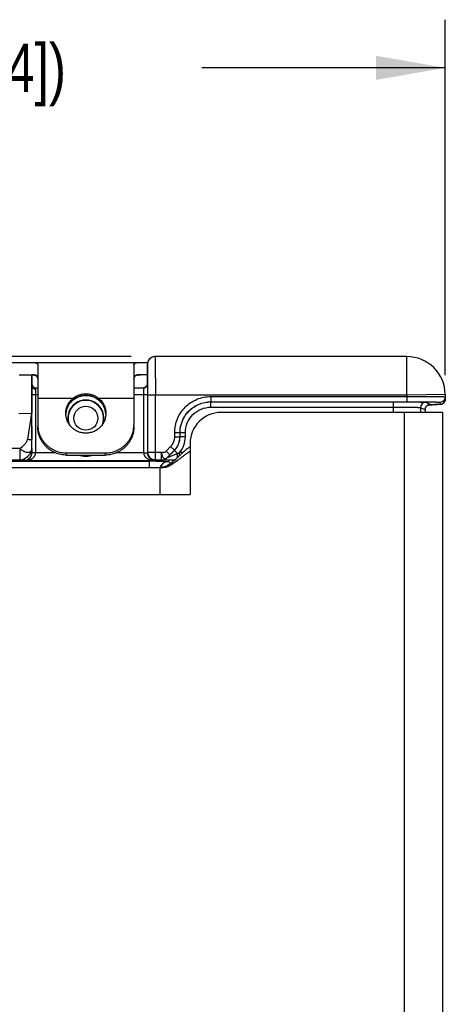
# Model space of a CAD drawing. Header units: inches. Extents: x 0 to 22, y 0 to 17.
# Tile 6 of 32: x 5.8 to 6.9, y 6.6 to 9.1. Entities that reach past the tile are written whole.
import ezdxf

# ---------------------------------------------------------------- set-up
doc = ezdxf.new("R2010")
doc.units = ezdxf.units.IN
doc.header["$LTSCALE"] = 1.21
doc.header["$MEASUREMENT"] = 0
doc.layers.get('0').update_dxf_attribs({"linetype": 'CONTINUOUS'})
for name, color, linetype in [('02___PRT_ALL_AXES', 7, 'CONTINUOUS'), ('03___PRT_ALL_CURVES', 7, 'CONTINUOUS'), ('DIMENSIONS', 7, 'CONTINUOUS'), ('FEATURES', 7, 'CONTINUOUS')]:
    doc.layers.add(name, color=color, linetype=linetype)
doc.styles.get("Standard").update_dxf_attribs({"font": 'txt', "width": 0.8})
doc.dimstyles.new('DIMSTYLE_1', dxfattribs={"dimtxt": 0.125, "dimasz": 0.18, "dimexe": 0.125, "dimexo": 0.0625, "dimgap": 0.0625, "dimtad": 0, "dimtih": 1, "dimtoh": 1, "dimzin": 4, "dimdsep": 46, "dimtxsty": 'STANDARD', "dimblk": '_FILLED', "dimblk1": '_FILLED', "dimblk2": '_FILLED', "dimcen": 0.09, "dimadec": 0, "dimazin": 0, "dimtp": 0.001, "dimtm": 0.001, "dimtfac": 1, "dimtofl": 0, "dimtmove": 0, "dimatfit": 3, "dimldrblk": '_FILLED', "dimfxl": 1, "dimtolj": 1, "dimtzin": 4, "dimarcsym": 0})

# ---------------------------------------------------------------- blocks, each defined once
blk = doc.blocks.new('_FILLED')
at = {"color": 0, "linetype": 'BYBLOCK'}
blk.add_solid([(0, 0), (-1, 0.174), (-1, -0.174)], dxfattribs=at)
blk = doc.blocks.new('*D0')
at = {"layer": 'DIMENSIONS', "color": 2, "linetype": 'CONTINUOUS'}
for p, q in [((6.0462, 8.2452), (3.0728, 8.2453)), ((3.1978, 8.2453), (3.1978, 7.1713)), ((3.1978, 5.8472), (3.1978, 6.9213)), ((3.8853, 5.8472), (3.0728, 5.8472))]:
    blk.add_line(p, q, dxfattribs=at)
at = {"layer": 'DIMENSIONS', "color": 2, "linetype": 'CONTINUOUS', "xscale": 0.18, "yscale": 0.18, "zscale": 0.18}
for p, rotation in [((3.1978, 8.2453), 90), ((3.1978, 5.8472), 269.9999045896)]:
    blk.add_blockref('_FILLED', p, dxfattribs=dict(at, rotation=rotation))
at = {"layer": 'DIMENSIONS', "color": 2, "linetype": 'CONTINUOUS', "insert": (3.1978, 7.1088), "char_height": 0.125, "width": 1.325, "attachment_point": 2, "line_spacing_factor": 0.9}
blk.add_mtext('2.398{\\Ftxt.shx;\\W1.000000;\\H0.125000; }[60.91]', dxfattribs=at)
blk = doc.blocks.new('*D3')
at = {"layer": 'DIMENSIONS', "color": 2, "linetype": 'CONTINUOUS'}
for p, q in [((3.9478, 6.1391), (3.9478, 9.1202)), ((6.8628, 8.1973), (6.8628, 9.1202)), ((3.9478, 8.9952), (4.5803, 8.9952)), ((6.8628, 8.9952), (6.2303, 8.9952))]:
    blk.add_line(p, q, dxfattribs=at)
at = {"layer": 'DIMENSIONS', "color": 2, "linetype": 'CONTINUOUS', "xscale": 0.18, "yscale": 0.18, "zscale": 0.18, "rotation": 180}
blk.add_blockref('_FILLED', (3.9478, 8.9952), dxfattribs=at)
at = {"layer": 'DIMENSIONS', "color": 2, "linetype": 'CONTINUOUS', "xscale": 0.18, "yscale": 0.18, "zscale": 0.18}
blk.add_blockref('_FILLED', (6.8628, 8.9952), dxfattribs=at)
at = {"layer": 'DIMENSIONS', "color": 2, "linetype": 'CONTINUOUS', "insert": (5.4053, 9.0577), "char_height": 0.125, "width": 1.525, "attachment_point": 2, "line_spacing_factor": 0.9}
blk.add_mtext('(2.915{\\Ftxt.shx;\\W1.000000;\\H0.125000; }[74.04])', dxfattribs=at)

msp = doc.modelspace()

# ---------------------------------------------------------------- linework, layer by layer
at = {"color": 7, "linetype": 'CONTINUOUS'}
for p, q in [((6.7626, 8.2452), (6.1087, 8.2452)), ((6.7626, 8.1452), (6.7626, 8.2452)), ((6.0887, 8.2152), (6.0887, 8.2252)), ((6.0887, 8.2252), (6.0891, 8.2153)), ((6.0887, 8.2153), (6.0887, 8.2152)), ((6.0887, 8.1736), (6.0887, 8.2152)), ((6.0891, 8.2153), (6.0894, 8.1737)), ((5.7555, 8.1977), (5.7888, 8.1982)), ((5.7888, 8.1682), (5.7888, 8.1982)), ((5.7887, 8.1472), (5.7888, 8.1682)), ((5.7987, 8.1472), (5.7988, 8.1604)), ((5.7988, 8.1604), (5.7988, 8.1642)), ((5.7988, 8.1642), (5.8038, 8.1642)), ((6.0538, 8.1642), (6.0792, 8.1642)), ((6.0787, 8.1638), (6.0789, 8.1472)), ((6.0842, 8.1657), (6.0824, 8.165)), ((6.0887, 8.1736), (6.0887, 8.1736)), ((6.0887, 8.1736), (6.0889, 8.1472)), ((6.0894, 8.1737), (6.0894, 8.1695)), ((5.7887, 7.9955), (5.7887, 8.1472)), ((5.7887, 8.1472), (5.8038, 8.1472)), ((5.7987, 7.9955), (5.7987, 8.1472)), ((6.0538, 8.1472), (6.0889, 8.1472)), ((6.0789, 8.1472), (6.0789, 7.9955)), ((6.0889, 8.1472), (6.0889, 7.9955)), ((6.0894, 8.1452), (6.0894, 7.9965)), ((6.7626, 8.1452), (6.0894, 8.1452)), ((6.1094, 7.9765), (6.1094, 8.1452)), ((6.2535, 8.1415), (6.2535, 8.1277)), ((6.2535, 8.1415), (6.7626, 8.1415)), ((6.8625, 8.147), (6.7626, 8.1452)), ((6.7626, 8.1452), (6.7626, 8.1415)), ((6.7626, 8.1415), (6.7626, 8.1277)), ((6.8627, 8.1409), (6.8616, 8.1354)), ((6.8625, 8.147), (6.8628, 8.1348)), ((5.8895, 8.1269), (5.8896, 8.1271)), ((5.9681, 8.1269), (5.9681, 8.1271)), ((6.2535, 8.1277), (6.7626, 8.1277)), ((6.2536, 8.1138), (6.2536, 8.1276)), ((6.2536, 8.1138), (6.7284, 8.1138)), ((6.7284, 8.1002), (6.7284, 8.1276)), ((6.7626, 8.1277), (6.7708, 8.1277)), ((6.7627, 8.1275), (6.7744, 8.1275)), ((6.7984, 8.1131), (6.7984, 8.1002)), ((6.7984, 8.1131), (6.8101, 8.1073)), ((6.8101, 8.1073), (6.8101, 8.1002)), ((6.8101, 8.1073), (6.8101, 8.1073)), ((6.8122, 8.1269), (6.8239, 8.121)), ((6.8224, 8.1203), (6.8195, 8.1203)), ((6.8239, 8.121), (6.8221, 8.1209)), ((6.8237, 8.1203), (6.8224, 8.1203)), ((6.8489, 8.1269), (6.849, 8.1208)), ((5.7547, 8.0976), (5.788, 8.0982)), ((5.788, 8.0982), (5.7769, 8.0298)), ((5.788, 8.0982), (5.7881, 8.0298)), ((6.1597, 8.0371), (6.1597, 8.0477)), ((6.1597, 8.0477), (6.1735, 8.0477)), ((6.1597, 8.0371), (6.1735, 8.0371)), ((6.1735, 8.0371), (6.1735, 8.0477)), ((6.1735, 8.0477), (6.1736, 8.0476)), ((6.1735, 8.0371), (6.1736, 8.0371)), ((6.1736, 8.0371), (6.1736, 8.0476)), ((6.1874, 8.0476), (6.1736, 8.0476)), ((6.1874, 8.0371), (6.1736, 8.0371)), ((6.1874, 8.0371), (6.1874, 8.0476)), ((5.7583, 8.0063), (4.2101, 8.0063)), ((5.7583, 7.9763), (5.7583, 8.0063)), ((5.7883, 8.0063), (5.7881, 8.0298)), ((5.7883, 8.0063), (5.7885, 7.996)), ((6.1372, 7.9996), (6.1491, 8.0115)), ((6.1491, 8.0115), (6.1588, 8.0018)), ((5.7887, 7.9955), (5.7885, 7.996)), ((5.7887, 7.9939), (5.7887, 7.9955)), ((5.7987, 7.9955), (5.7887, 7.9955)), ((5.7987, 7.9949), (5.7887, 7.9953)), ((5.851, 7.9949), (5.7987, 7.9949)), ((6.0789, 7.9949), (6.0066, 7.9949)), ((6.0789, 7.9955), (6.0889, 7.9955)), ((6.0789, 7.9949), (6.0889, 7.9951)), ((6.0894, 7.9965), (6.0889, 7.9955)), ((6.0889, 7.9955), (6.089, 7.9939)), ((6.0894, 7.9963), (6.0894, 7.9965)), ((6.1254, 7.9965), (6.0894, 7.9965)), ((6.1254, 7.9765), (6.1254, 7.9965)), ((6.1372, 7.9996), (6.1469, 7.9898)), ((6.1396, 7.9823), (6.159, 8.0017)), ((6.1396, 7.9824), (6.1469, 7.9898)), ((6.1396, 7.9823), (6.1396, 7.9824)), ((6.1469, 7.9898), (6.1588, 8.0018)), ((6.1588, 8.0018), (6.159, 8.0017)), ((6.1671, 7.9936), (6.159, 8.0017)), ((6.1723, 7.9882), (6.1723, 7.9959)), ((6.1808, 7.9959), (6.1723, 7.9959)), ((5.7583, 7.9763), (4.2101, 7.9763)), ((4.2115, 7.9735), (6.0943, 7.9735)), ((5.7583, 7.9763), (5.7685, 7.976)), ((5.769, 7.9749), (5.7685, 7.976)), ((6.1087, 7.9749), (5.769, 7.9749)), ((6.0943, 7.9572), (6.0943, 7.9735)), ((6.1094, 7.9765), (6.1057, 7.9769)), ((6.1094, 7.9765), (6.1087, 7.9749)), ((6.1254, 7.9765), (6.1094, 7.9765)), ((6.1255, 7.9765), (6.1254, 7.9765)), ((6.1443, 7.9726), (6.1492, 7.9677))]:
    msp.add_line(p, q, dxfattribs=at)
at = {"color": 3, "linetype": 'CONTINUOUS'}
for p, q in [((6.8558, 8.1002), (6.2798, 8.1002)), ((6.7558, 8.1002), (6.7558, 4.9212)), ((6.8558, 8.1002), (6.8558, 4.9212)), ((6.1998, 8.0202), (6.1998, 7.8872)), ((4.2256, 7.9572), (6.1208, 7.9572)), ((6.1208, 7.9572), (6.1208, 7.8872)), ((4.2258, 7.8872), (6.1998, 7.8872))]:
    msp.add_line(p, q, dxfattribs=at)
at = {"color": 7, "linetype": 'CONTINUOUS'}
for points in [[(6.1087, 8.2452), (6.1068, 8.2452), (6.1049, 8.2449), (6.1032, 8.2445), (6.1015, 8.2439), (6.0999, 8.2432), (6.0984, 8.2423), (6.097, 8.2414), (6.0957, 8.2404), (6.0945, 8.2393), (6.0934, 8.2381), (6.0925, 8.2369), (6.0916, 8.2356), (6.0909, 8.2343), (6.0903, 8.2329)], [(6.0903, 8.2329), (6.0898, 8.2316), (6.0894, 8.2302), (6.0891, 8.2289), (6.0889, 8.2276), (6.0888, 8.2264), (6.0887, 8.2252), (6.0887, 8.2242), (6.0887, 8.2228)], [(6.0887, 8.2228), (6.0887, 8.2155), (6.0887, 8.2153)], [(6.0887, 8.1736), (6.0885, 8.1714), (6.0869, 8.1682), (6.0841, 8.1656), (6.0807, 8.1644), (6.0792, 8.1642)], [(6.0869, 8.1682), (6.0869, 8.1682), (6.0842, 8.1657)], [(5.8895, 8.1269), (5.8964, 8.1334), (5.907, 8.1396), (5.919, 8.1433), (5.9288, 8.1441)], [(5.9288, 8.1441), (5.9389, 8.1432), (5.9509, 8.1395), (5.9614, 8.1332), (5.9681, 8.1269)], [(6.8564, 8.123), (6.859, 8.1251), (6.8612, 8.1282), (6.8625, 8.1321), (6.8628, 8.1348)], [(6.8101, 8.1073), (6.8102, 8.1087), (6.811, 8.1121), (6.8125, 8.115), (6.8146, 8.1174), (6.817, 8.1192), (6.8193, 8.1202)], [(6.8193, 8.1202), (6.8212, 8.1207), (6.8221, 8.1209), (6.8223, 8.1209)], [(6.8194, 8.1202), (6.8218, 8.1203), (6.8253, 8.1203), (6.8285, 8.1203), (6.8314, 8.1204), (6.8342, 8.1204), (6.8367, 8.1204), (6.8389, 8.1205), (6.8409, 8.1205), (6.8427, 8.1205)], [(6.8515, 8.121), (6.8537, 8.1216), (6.8564, 8.123)]]:
    msp.add_lwpolyline(points, dxfattribs=at)
msp.add_circle((5.9288, 8.0852), 0.0312, dxfattribs=at)
for centre, radius, start, end in [((6.1089, 8.2252), 0.0201, 143.9575, 161.891), ((6.1088, 8.2252), 0.0201, 126.0373, 143.8463), ((6.1088, 8.2251), 0.0201, 107.7556, 125.9236), ((6.1088, 8.2251), 0.0201, 90.0538, 107.6481), ((6.7626, 8.1452), 0.1, 1, 90), ((6.1089, 8.2252), 0.0201, 161.9995, 179.9428), ((5.7988, 8.1742), 0.01, 180, 270), ((6.0787, 8.174), 0.0101, 270.169, 279.981), ((6.0791, 8.1736), 0.00966, 322.8502, 325.7716), ((6.0791, 8.1736), 0.00963, 325.8098, 336.9145), ((-2.5854, 8.1456), 8.6749, 359.99753, 0.15769), ((5.9288, 8.0852), 0.047, 345.2935, 194.7065), ((5.9267, 8.0943), 0.0495, 127.54, 130.7304), ((5.931, 8.0943), 0.0495, 47.8262, 52.3022), ((6.8489, 8.1407), 0.0138, 270.0054, 337.3547), ((5.9288, 8.0852), 0.0462, 338.0317, 201.9666), ((5.9265, 8.0945), 0.0492, 130.7264, 138.5618), ((5.9314, 8.0947), 0.049, 41.4238, 47.8376), ((6.8122, 8.1131), 0.0138, 90.014, 179.993), ((6.8237, 8.1073), 0.0136, 155.131, 158.4595), ((6.824, 8.1072), 0.0139, 137.5058, 155.0697), ((6.8238, 8.1073), 0.0137, 133.8316, 137.4644), ((6.824, 8.1072), 0.0139, 114.4638, 133.7693), ((6.8238, 8.1074), 0.0136, 111.1816, 114.3852), ((6.8491, 8.1344), 0.0136, 291.9818, 294.1121), ((6.8489, 8.1347), 0.0139, 315.9552, 335.8572), ((6.8491, 8.1345), 0.0137, 335.9462, 342.0935), ((6.1235, 8.0371), 0.0362, 315.0025, 359.9975), ((6.1235, 8.0371), 0.05, 315.0019, 359.9981), ((6.1236, 8.0371), 0.05, 314.9975, 0.0025), ((6.1236, 8.0371), 0.0638, 319.8109, 359.9999), ((5.7688, 7.9955), 0.03, 359.008, 0.0009), ((6.1089, 7.9955), 0.03, 179.9996, 180.9915), ((6.1094, 7.9965), 0.02, 180.5145, 259.3305), ((6.1254, 7.9965), 0.02, 270.0043, 314.9957), ((6.1255, 7.9965), 0.02, 270.0043, 314.9957), ((5.549, 9.3891), 1.5263, 293.8886, 294.1036), ((6.0943, 5.165), 2.8085, 89.8296, 90.0011), ((6.0949, 5.365), 2.6085, 89.63, 89.8304), ((6.1443, 7.9476), 0.0251, 144.0095, 156.8303), ((6.1443, 7.9476), 0.025, 90.0198, 143.9975)]:
    msp.add_arc(centre, radius, start, end, dxfattribs=at)
at = {"color": 3, "linetype": 'CONTINUOUS'}
for centre, radius, start, end in [((6.2798, 8.0202), 0.08, 90, 180), ((6.2834, 7.889), 0.1481, 124.3708, 127.3235), ((5.8511, 8.3148), 0.458, 312.7722, 313.3909), ((5.9619, 8.1955), 0.2952, 312.4873, 312.7156), ((5.8322, 8.4031), 0.5432, 307.8691, 308.1081), ((5.3936, 8.9615), 1.2532, 308.1319, 308.2857)]:
    msp.add_arc(centre, radius, start, end, dxfattribs=at)
at = {"color": 7, "linetype": 'CONTINUOUS'}
msp.add_ellipse((5.7889, 8.0982), major_axis=(0, 0.1), ratio=0.008726, start_param=6.383505, end_param=7.854134, dxfattribs=at)
for points, knots in [([(6.1087, 8.2452), (6.1088, 8.2452), (6.1088, 8.245), (6.1088, 8.2447), (6.1088, 8.2441), (6.1089, 8.2433), (6.1089, 8.2422), (6.109, 8.2403), (6.109, 8.2373), (6.1091, 8.2332), (6.1091, 8.2281), (6.1092, 8.2223), (6.1092, 8.2157), (6.1093, 8.2085), (6.1093, 8.1977), (6.1094, 8.183), (6.1094, 8.1645), (6.1094, 8.1517), (6.1094, 8.1452)], [0, 0, 0, 0, 0.001252, 0.004874, 0.010885, 0.019277, 0.030029, 0.043115, 0.076172, 0.118124, 0.168582, 0.227046, 0.292966, 0.365693, 0.444535, 0.617445, 0.805006, 1, 1, 1, 1]), ([(5.7988, 8.1605), (5.7975, 8.1605), (5.795, 8.1608), (5.7917, 8.1625), (5.7894, 8.165), (5.7888, 8.1672), (5.7888, 8.1682)], [0, 0, 0, 0, 0.277863, 0.540785, 0.77975, 1, 1, 1, 1]), ([(6.0792, 8.1642), (6.079, 8.1642), (6.0788, 8.1642), (6.0787, 8.1639), (6.0787, 8.1638)], [0, 0, 0, 0, 0.500188, 1, 1, 1, 1]), ([(6.0805, 8.164), (6.0817, 8.1642), (6.0841, 8.1651), (6.086, 8.1668), (6.0868, 8.1678)], [0, 0, 0, 0, 0.502748, 1, 1, 1, 1]), ([(5.9288, 8.1443), (5.9259, 8.1443), (5.9201, 8.1438), (5.913, 8.1421), (5.9076, 8.1401), (5.9037, 8.1382), (5.9, 8.1361), (5.8976, 8.1344), (5.8965, 8.1335)], [0, 0, 0, 0, 0.251724, 0.502364, 0.627125, 0.751536, 0.875753, 1, 1, 1, 1]), ([(5.9613, 8.1334), (5.9601, 8.1343), (5.9578, 8.136), (5.954, 8.1382), (5.9501, 8.14), (5.9447, 8.1421), (5.9376, 8.1438), (5.9318, 8.1443), (5.9288, 8.1443)], [0, 0, 0, 0, 0.124254, 0.248473, 0.372881, 0.497639, 0.748273, 1, 1, 1, 1]), ([(6.1597, 8.0477), (6.1597, 8.0599), (6.1646, 8.0845), (6.1854, 8.1157), (6.2166, 8.1366), (6.2413, 8.1415), (6.2535, 8.1415)], [0, 0, 0, 0, 0.249964, 0.499991, 0.750024, 1, 1, 1, 1]), ([(6.7626, 8.1415), (6.7691, 8.1415), (6.7819, 8.1415), (6.8004, 8.1415), (6.8151, 8.1415), (6.8259, 8.1414), (6.8331, 8.1414), (6.8397, 8.1414), (6.8455, 8.1413), (6.8506, 8.1413), (6.8547, 8.1412), (6.8577, 8.1412), (6.8596, 8.1411), (6.8607, 8.1411), (6.8615, 8.1411), (6.8621, 8.141), (6.8624, 8.141), (6.8627, 8.141), (6.8627, 8.1409)], [0, 0, 0, 0, 0.194983, 0.382528, 0.555407, 0.634234, 0.706957, 0.772868, 0.831336, 0.881796, 0.92376, 0.956828, 0.969924, 0.980684, 0.989083, 0.995104, 0.998736, 1, 1, 1, 1]), ([(5.8896, 8.1271), (5.8878, 8.125), (5.8853, 8.1217), (5.8826, 8.117), (5.8802, 8.112), (5.8781, 8.1056), (5.8772, 8.1002), (5.877, 8.0974)], [0, 0, 0, 0, 0.250567, 0.375864, 0.500977, 0.750611, 1, 1, 1, 1]), ([(5.877, 8.0975), (5.8772, 8.1002), (5.8781, 8.1055), (5.8802, 8.112), (5.8825, 8.1169), (5.8853, 8.1216), (5.8877, 8.1249), (5.8895, 8.1269)], [0, 0, 0, 0, 0.249143, 0.498669, 0.623825, 0.749213, 1, 1, 1, 1]), ([(5.9807, 8.0974), (5.9805, 8.1002), (5.9796, 8.1056), (5.9774, 8.112), (5.9751, 8.117), (5.9724, 8.1217), (5.9699, 8.125), (5.9681, 8.1271)], [0, 0, 0, 0, 0.249389, 0.499024, 0.624138, 0.749434, 1, 1, 1, 1]), ([(5.9681, 8.1269), (5.9699, 8.1249), (5.9724, 8.1216), (5.9751, 8.1169), (5.9774, 8.112), (5.9796, 8.1055), (5.9805, 8.1002), (5.9807, 8.0975)], [0, 0, 0, 0, 0.250787, 0.376175, 0.501331, 0.750858, 1, 1, 1, 1]), ([(6.1735, 8.0477), (6.1735, 8.0581), (6.1776, 8.0791), (6.1954, 8.1057), (6.222, 8.1235), (6.2431, 8.1277), (6.2535, 8.1277)], [0, 0, 0, 0, 0.249964, 0.499991, 0.750024, 1, 1, 1, 1]), ([(6.1736, 8.0476), (6.1736, 8.058), (6.1778, 8.0791), (6.1956, 8.1056), (6.2222, 8.1234), (6.2432, 8.1276), (6.2536, 8.1276)], [0, 0, 0, 0, 0.249951, 0.499992, 0.750037, 1, 1, 1, 1]), ([(6.1874, 8.0476), (6.1874, 8.0562), (6.1908, 8.0736), (6.2056, 8.0957), (6.2276, 8.1104), (6.245, 8.1138), (6.2536, 8.1138)], [0, 0, 0, 0, 0.24995, 0.499991, 0.750036, 1, 1, 1, 1]), ([(6.7284, 8.1138), (6.7329, 8.1138), (6.7418, 8.1138), (6.7546, 8.1138), (6.7665, 8.1137), (6.7769, 8.1136), (6.7845, 8.1135), (6.7896, 8.1135), (6.7925, 8.1134), (6.7949, 8.1133), (6.7967, 8.1133), (6.7977, 8.1132), (6.7983, 8.1132), (6.7984, 8.1131)], [0, 0, 0, 0, 0.192887, 0.378577, 0.550072, 0.700902, 0.825384, 0.876235, 0.918832, 0.952774, 0.977747, 0.993526, 1, 1, 1, 1]), ([(6.7708, 8.1277), (6.776, 8.1277), (6.7861, 8.1277), (6.8008, 8.1276), (6.8141, 8.1275), (6.8242, 8.1275), (6.8313, 8.1274), (6.8358, 8.1273), (6.8396, 8.1273), (6.8428, 8.1272), (6.8451, 8.1271), (6.8465, 8.1271), (6.8474, 8.1271), (6.848, 8.127), (6.8485, 8.127), (6.8487, 8.127), (6.8489, 8.127), (6.8489, 8.1269)], [0, 0, 0, 0, 0.199842, 0.389399, 0.562219, 0.712418, 0.777405, 0.83489, 0.884387, 0.925473, 0.957801, 0.970594, 0.981102, 0.989303, 0.995184, 0.998738, 1, 1, 1, 1]), ([(6.7744, 8.1275), (6.7771, 8.1275), (6.7823, 8.1274), (6.7896, 8.1274), (6.796, 8.1273), (6.8014, 8.1272), (6.8058, 8.1272), (6.8087, 8.1271), (6.8104, 8.127), (6.8113, 8.127), (6.8118, 8.1269), (6.8121, 8.1269), (6.8122, 8.1269)], [0, 0, 0, 0, 0.215721, 0.41031, 0.580887, 0.724936, 0.840329, 0.925368, 0.9561, 0.978822, 0.993458, 1, 1, 1, 1]), ([(6.849, 8.1208), (6.849, 8.1208), (6.8488, 8.1208), (6.8485, 8.1207), (6.848, 8.1207), (6.8473, 8.1207), (6.8463, 8.1206), (6.8447, 8.1206), (6.8422, 8.1205), (6.8386, 8.1205), (6.8342, 8.1204), (6.8292, 8.1203), (6.8256, 8.1203), (6.8237, 8.1203)], [0, 0, 0, 0, 0.004336, 0.016713, 0.037238, 0.065877, 0.102576, 0.147248, 0.26007, 0.403268, 0.575477, 0.77503, 1, 1, 1, 1]), ([(5.7583, 8.0063), (5.762, 8.01), (5.768, 8.0147), (5.7746, 8.0226), (5.7765, 8.0274), (5.7769, 8.0298)], [0, 0, 0, 0, 0.509508, 0.757073, 1, 1, 1, 1]), ([(5.7583, 8.0063), (5.7595, 8.0046), (5.7621, 8.0027), (5.7657, 8.0007), (5.7691, 7.9989), (5.7733, 7.9973), (5.7781, 7.9965), (5.7824, 7.9971), (5.7858, 7.9991), (5.7879, 8.0024), (5.7883, 8.005), (5.7883, 8.0063)], [0, 0, 0, 0, 0.163792, 0.24571, 0.323431, 0.466207, 0.59307, 0.702022, 0.798602, 0.894311, 1, 1, 1, 1]), ([(5.7883, 8.0063), (5.7883, 8.0057), (5.7881, 8.0041), (5.7874, 8.0007), (5.7857, 7.9961), (5.7825, 7.9911), (5.7784, 7.9863), (5.7737, 7.9823), (5.7686, 7.979), (5.7634, 7.977), (5.7599, 7.9764), (5.7583, 7.9763)], [0, 0, 0, 0, 0.045204, 0.103695, 0.229185, 0.35978, 0.498724, 0.63766, 0.769326, 0.8947, 1, 1, 1, 1]), ([(5.7881, 8.0298), (5.7881, 8.0294), (5.7866, 8.029), (5.7845, 8.029), (5.7809, 8.0292), (5.7783, 8.0296), (5.7769, 8.0298)], [0, 0, 0, 0, 0.091544, 0.306667, 0.624996, 1, 1, 1, 1]), ([(5.7685, 7.976), (5.7711, 7.976), (5.7763, 7.977), (5.783, 7.9815), (5.7874, 7.9881), (5.7885, 7.9934), (5.7885, 7.996)], [0, 0, 0, 0, 0.250084, 0.500171, 0.750077, 1, 1, 1, 1]), ([(5.769, 7.9749), (5.7721, 7.975), (5.7783, 7.9757), (5.7857, 7.9783), (5.7912, 7.9817), (5.7949, 7.9851), (5.7978, 7.9896), (5.7987, 7.9931), (5.7987, 7.9949)], [0, 0, 0, 0, 0.23567, 0.475478, 0.59908, 0.726739, 0.860347, 1, 1, 1, 1]), ([(5.769, 7.9749), (5.771, 7.975), (5.7752, 7.9758), (5.7812, 7.979), (5.7866, 7.985), (5.7884, 7.9907), (5.7887, 7.9939)], [0, 0, 0, 0, 0.202148, 0.42011, 0.67547, 1, 1, 1, 1]), ([(5.9487, 7.9895), (5.9425, 7.9871), (5.929, 7.9846), (5.9155, 7.987), (5.9093, 7.9893)], [0, 0, 0, 0, 0.49988, 1, 1, 1, 1]), ([(6.0789, 7.9949), (6.079, 7.9931), (6.0798, 7.9896), (6.0827, 7.9851), (6.0865, 7.9817), (6.0919, 7.9783), (6.0994, 7.9757), (6.1056, 7.975), (6.1087, 7.9749)], [0, 0, 0, 0, 0.139659, 0.273271, 0.400932, 0.524533, 0.764338, 1, 1, 1, 1]), ([(6.089, 7.9939), (6.0892, 7.9907), (6.0911, 7.985), (6.0965, 7.979), (6.1025, 7.9758), (6.1067, 7.975), (6.1087, 7.9749)], [0, 0, 0, 0, 0.324542, 0.579903, 0.797862, 1, 1, 1, 1]), ([(6.1254, 7.9965), (6.1265, 7.9965), (6.1305, 7.9966), (6.135, 7.9975), (6.1372, 7.9996)], [0, 0, 0, 0, 0.260379, 1, 1, 1, 1]), ([(6.1254, 7.9965), (6.1258, 7.9952), (6.1259, 7.9924), (6.1265, 7.9885), (6.1281, 7.9852), (6.1301, 7.9826), (6.1324, 7.9808), (6.1349, 7.9802), (6.1375, 7.9806), (6.1389, 7.9817), (6.1396, 7.9824)], [0, 0, 0, 0, 0.163627, 0.319876, 0.463936, 0.591063, 0.70004, 0.797285, 0.890551, 1, 1, 1, 1]), ([(6.1671, 7.9936), (6.1644, 7.9925), (6.1605, 7.9908), (6.1552, 7.9886), (6.1514, 7.987), (6.1483, 7.9858), (6.1458, 7.9848), (6.1441, 7.9841), (6.1425, 7.9834), (6.1413, 7.983), (6.1405, 7.9827), (6.14, 7.9825), (6.1398, 7.9824), (6.1396, 7.9823), (6.1396, 7.9823)], [0, 0, 0, 0, 0.289599, 0.432568, 0.573202, 0.709789, 0.775519, 0.838472, 0.896993, 0.94828, 0.969268, 0.985669, 0.996311, 1, 1, 1, 1]), ([(6.1665, 7.9825), (6.1666, 7.9833), (6.1669, 7.987), (6.167, 7.9907), (6.1671, 7.9936)], [0, 0, 0, 0, 0.220928, 1, 1, 1, 1]), ([(6.1118, 7.9734), (6.114, 7.9734), (6.1184, 7.9734), (6.1246, 7.9733), (6.1301, 7.9732), (6.1348, 7.9731), (6.1382, 7.9731), (6.1404, 7.973), (6.1417, 7.9729), (6.1427, 7.9728), (6.1435, 7.9728), (6.144, 7.9727), (6.1442, 7.9727), (6.1443, 7.9726)], [0, 0, 0, 0, 0.208529, 0.400418, 0.571377, 0.717588, 0.83579, 0.883553, 0.923375, 0.955058, 0.978436, 0.993398, 1, 1, 1, 1]), ([(6.159, 7.9759), (6.157, 7.9759), (6.1531, 7.976), (6.1473, 7.976), (6.1418, 7.976), (6.1368, 7.9761), (6.133, 7.9762), (6.1304, 7.9762), (6.1287, 7.9763), (6.1274, 7.9763), (6.1264, 7.9763), (6.1259, 7.9765), (6.1255, 7.9764), (6.1255, 7.9765)], [0, 0, 0, 0, 0.179153, 0.352208, 0.516185, 0.667022, 0.799056, 0.855712, 0.904618, 0.944586, 0.974409, 0.993034, 1, 1, 1, 1])]:
    msp.add_open_spline(points, degree=3, knots=knots, dxfattribs=at)
for points in [[(6.088, 8.1698), (6.0885, 8.171), (6.0887, 8.1723), (6.0887, 8.1736)], [(6.8628, 8.1348), (6.8628, 8.1333), (6.8626, 8.1318), (6.8621, 8.1303)], [(6.8101, 8.1073), (6.8101, 8.109), (6.8105, 8.1107), (6.8111, 8.1123)], [(6.8189, 8.1201), (6.8205, 8.1207), (6.8222, 8.121), (6.8239, 8.121)], [(6.8542, 8.1218), (6.8525, 8.1212), (6.8507, 8.1208), (6.849, 8.1208)], [(6.8589, 8.125), (6.8577, 8.1238), (6.8562, 8.1227), (6.8546, 8.122)]]:
    msp.add_open_spline(points, degree=3, dxfattribs=at)
at = {"color": 3, "linetype": 'CONTINUOUS'}
for points, knots in [([(6.1936, 8.0068), (6.191, 8.0048), (6.186, 8.0007), (6.1789, 7.9944), (6.1723, 7.9881), (6.1679, 7.984), (6.1658, 7.9819)], [0, 0, 0, 0, 0.262354, 0.51669, 0.762781, 1, 1, 1, 1]), ([(6.1998, 7.9988), (6.1971, 7.9972), (6.1917, 7.9939), (6.1841, 7.9886), (6.177, 7.9832), (6.1724, 7.9796), (6.1701, 7.9778)], [0, 0, 0, 0, 0.262554, 0.516589, 0.762485, 1, 1, 1, 1]), ([(6.1613, 7.9778), (6.1597, 7.9763), (6.1566, 7.9736), (6.1519, 7.9697), (6.1471, 7.9661), (6.1422, 7.9631), (6.1372, 7.9606), (6.132, 7.9587), (6.1265, 7.9575), (6.1227, 7.9572), (6.1208, 7.9572)], [0, 0, 0, 0, 0.13681, 0.26877, 0.396043, 0.519152, 0.639123, 0.757597, 0.8769, 1, 1, 1, 1]), ([(6.1657, 7.9743), (6.1639, 7.973), (6.1604, 7.9703), (6.1551, 7.9665), (6.1498, 7.9631), (6.1444, 7.9603), (6.1388, 7.9581), (6.1331, 7.9566), (6.127, 7.9559), (6.1229, 7.9561), (6.1208, 7.9564)], [0, 0, 0, 0, 0.13582, 0.266818, 0.393142, 0.51538, 0.634743, 0.753246, 0.873774, 1, 1, 1, 1])]:
    msp.add_open_spline(points, degree=3, knots=knots, dxfattribs=at)
at = {"layer": '02___PRT_ALL_AXES', "color": 7, "linetype": 'CONTINUOUS'}
for p, q in [((5.8038, 8.1369), (5.8956, 8.1369)), ((5.9621, 8.1369), (6.0538, 8.1369)), ((6.8101, 8.1073), (6.8101, 8.1002))]:
    msp.add_line(p, q, dxfattribs=at)
for centre, start, end in [((5.9273, 8.0975), 179.9972, 183.0197), ((5.9303, 8.0975), 356.9807, 0.0028)]:
    msp.add_arc(centre, 0.0505, start, end, dxfattribs=at)
for points, knots in [([(5.8768, 8.0975), (5.8768, 8.0994), (5.877, 8.1031), (5.878, 8.1086), (5.8795, 8.1141), (5.8817, 8.1193), (5.8844, 8.1242), (5.8887, 8.1304), (5.8927, 8.1345), (5.8956, 8.1369)], [0, 0, 0, 0, 0.12463, 0.249309, 0.374077, 0.498952, 0.623994, 0.749289, 1, 1, 1, 1]), ([(5.8956, 8.1369), (5.8979, 8.1388), (5.9029, 8.1421), (5.9111, 8.1458), (5.9198, 8.1481), (5.9258, 8.1486), (5.9288, 8.1486)], [0, 0, 0, 0, 0.249268, 0.498918, 0.749225, 1, 1, 1, 1]), ([(5.9288, 8.1486), (5.9318, 8.1486), (5.9378, 8.1481), (5.9466, 8.1458), (5.9548, 8.1421), (5.9598, 8.1388), (5.9621, 8.1369)], [0, 0, 0, 0, 0.250767, 0.501075, 0.750728, 1, 1, 1, 1]), ([(5.9621, 8.1369), (5.965, 8.1345), (5.969, 8.1304), (5.9733, 8.1242), (5.976, 8.1193), (5.9781, 8.1141), (5.9797, 8.1086), (5.9806, 8.1031), (5.9808, 8.0994), (5.9808, 8.0975)], [0, 0, 0, 0, 0.250711, 0.376006, 0.501048, 0.625923, 0.750691, 0.87537, 1, 1, 1, 1]), ([(5.9288, 8.0463), (5.9255, 8.0463), (5.9206, 8.0467), (5.9142, 8.0483), (5.9095, 8.0498), (5.905, 8.0519), (5.9008, 8.0543), (5.8967, 8.0571), (5.893, 8.0603), (5.8896, 8.0638), (5.8865, 8.0676), (5.8838, 8.0717), (5.8815, 8.076), (5.8797, 8.0805), (5.8783, 8.0852), (5.8773, 8.09), (5.877, 8.0932), (5.8769, 8.0948)], [0, 0, 0, 0, 0.125751, 0.18871, 0.251582, 0.314376, 0.377102, 0.439756, 0.502321, 0.564794, 0.627177, 0.689472, 0.75169, 0.813838, 0.87593, 0.937979, 1, 1, 1, 1]), ([(5.9808, 8.0948), (5.9807, 8.0932), (5.9803, 8.09), (5.9794, 8.0852), (5.978, 8.0805), (5.9761, 8.076), (5.9739, 8.0717), (5.9712, 8.0676), (5.9681, 8.0638), (5.9647, 8.0603), (5.9609, 8.0571), (5.9569, 8.0543), (5.9526, 8.0519), (5.9481, 8.0498), (5.9435, 8.0483), (5.9371, 8.0467), (5.9321, 8.0463), (5.9288, 8.0463)], [0, 0, 0, 0, 0.062021, 0.12407, 0.186162, 0.24831, 0.310528, 0.372823, 0.435206, 0.497679, 0.560244, 0.622898, 0.685624, 0.748418, 0.81129, 0.874249, 1, 1, 1, 1])]:
    msp.add_open_spline(points, degree=3, knots=knots, dxfattribs=at)
at = {"layer": '03___PRT_ALL_CURVES', "color": 40, "linetype": 'CONTINUOUS'}
for p, q in [((6.1998, 8.0112), (6.1998, 7.8872)), ((6.1208, 7.9572), (6.1208, 7.8872))]:
    msp.add_line(p, q, dxfattribs=at)
at = {"layer": 'FEATURES', "color": 7, "linetype": 'CONTINUOUS'}
for p, q in [((4.9628, 8.2302), (6.0894, 8.2302)), ((5.8038, 8.2235), (5.8038, 8.0689)), ((6.0538, 8.2235), (6.0538, 8.0689)), ((6.0887, 8.1982), (6.072, 8.1982)), ((5.8788, 7.9895), (5.8788, 7.9951)), ((5.8788, 7.9951), (5.9788, 7.9951)), ((5.8788, 7.9895), (5.9788, 7.9895)), ((5.9788, 7.9951), (5.9788, 7.9895))]:
    msp.add_line(p, q, dxfattribs=at)
for points, knots in [([(5.7856, 8.2302), (5.787, 8.2302), (5.7896, 8.2302), (5.7928, 8.23), (5.795, 8.2298), (5.7965, 8.2296), (5.7979, 8.2293), (5.7992, 8.2289), (5.8003, 8.2285), (5.8012, 8.228), (5.802, 8.2274), (5.8027, 8.2268), (5.8032, 8.226), (5.8036, 8.2252), (5.8038, 8.2244), (5.8038, 8.2238), (5.8038, 8.2235)], [0, 0, 0, 0, 0.192635, 0.364348, 0.441845, 0.51361, 0.57963, 0.640027, 0.695069, 0.745237, 0.791245, 0.834086, 0.875, 0.915392, 0.956659, 1, 1, 1, 1]), ([(6.0538, 8.2235), (6.0538, 8.2238), (6.0539, 8.2244), (6.0541, 8.2252), (6.0545, 8.226), (6.055, 8.2268), (6.0556, 8.2274), (6.0564, 8.228), (6.0574, 8.2285), (6.0585, 8.2289), (6.0597, 8.2293), (6.0611, 8.2296), (6.0626, 8.2298), (6.0649, 8.23), (6.0681, 8.2302), (6.0707, 8.2302), (6.072, 8.2302)], [0, 0, 0, 0, 0.043341, 0.084608, 0.125, 0.165914, 0.208755, 0.254763, 0.304931, 0.359973, 0.42037, 0.48639, 0.558155, 0.635652, 0.807365, 1, 1, 1, 1]), ([(5.8038, 8.1885), (5.8038, 8.1892), (5.8037, 8.1904), (5.8034, 8.1918), (5.803, 8.1928), (5.8025, 8.1937), (5.8018, 8.1945), (5.8011, 8.1952), (5.7998, 8.1961), (5.7984, 8.1967), (5.7968, 8.1972), (5.7949, 8.1977), (5.7922, 8.198), (5.79, 8.1982), (5.7889, 8.1982)], [0, 0, 0, 0, 0.114564, 0.16764, 0.218769, 0.268875, 0.319017, 0.370294, 0.423749, 0.540452, 0.605095, 0.674395, 0.827506, 1, 1, 1, 1]), ([(5.7899, 8.1981), (5.7907, 8.1981), (5.7922, 8.198), (5.7945, 8.1976), (5.7964, 8.1971), (5.7982, 8.1965), (5.7998, 8.1957), (5.801, 8.1946), (5.8021, 8.1934), (5.8026, 8.1925), (5.8028, 8.192)], [0, 0, 0, 0, 0.160293, 0.307966, 0.443236, 0.567021, 0.681234, 0.788847, 0.893717, 1, 1, 1, 1]), ([(5.8028, 8.192), (5.8032, 8.1911), (5.8036, 8.1897), (5.8038, 8.1878), (5.8038, 8.1868), (5.8038, 8.1862)], [0, 0, 0, 0, 0.470026, 0.726738, 1, 1, 1, 1]), ([(6.072, 8.1982), (6.0706, 8.1982), (6.0686, 8.1982), (6.066, 8.198), (6.0642, 8.1979), (6.0625, 8.1976), (6.061, 8.1972), (6.0596, 8.1968), (6.0583, 8.1963), (6.0573, 8.1957), (6.0563, 8.1949), (6.0555, 8.1941), (6.0549, 8.1932), (6.0544, 8.1921), (6.0541, 8.191), (6.0539, 8.1898), (6.0538, 8.1889), (6.0538, 8.1885)], [0, 0, 0, 0, 0.17823, 0.260107, 0.336901, 0.408544, 0.475078, 0.536692, 0.593786, 0.646983, 0.697168, 0.745448, 0.793076, 0.84132, 0.891324, 0.944008, 1, 1, 1, 1]), ([(6.0538, 8.1862), (6.0538, 8.1868), (6.0539, 8.1878), (6.0541, 8.1897), (6.0545, 8.1911), (6.0548, 8.192)], [0, 0, 0, 0, 0.273265, 0.529978, 1, 1, 1, 1]), ([(6.0548, 8.192), (6.0551, 8.1925), (6.0556, 8.1934), (6.0564, 8.1944), (6.0574, 8.1953), (6.0588, 8.1962), (6.0609, 8.1971), (6.0632, 8.1976), (6.0659, 8.198), (6.0689, 8.1982), (6.0709, 8.1982), (6.072, 8.1982)], [0, 0, 0, 0, 0.099218, 0.148314, 0.197948, 0.301395, 0.41438, 0.539906, 0.679352, 0.832936, 1, 1, 1, 1]), ([(5.8038, 8.0689), (5.8038, 8.0665), (5.8041, 8.0617), (5.8052, 8.0545), (5.8069, 8.0474), (5.8094, 8.0406), (5.8126, 8.034), (5.8164, 8.0278), (5.8208, 8.022), (5.8257, 8.0166), (5.8312, 8.0117), (5.8371, 8.0074), (5.8434, 8.0037), (5.8501, 8.0006), (5.857, 7.9981), (5.8642, 7.9964), (5.8715, 7.9953), (5.8764, 7.9951), (5.8788, 7.9951)], [0, 0, 0, 0, 0.062015, 0.124068, 0.186142, 0.248272, 0.310469, 0.372744, 0.435106, 0.49756, 0.560107, 0.622747, 0.685473, 0.748277, 0.811147, 0.874064, 0.937033, 1, 1, 1, 1]), ([(5.8788, 7.9895), (5.8764, 7.9895), (5.8715, 7.9897), (5.8642, 7.9908), (5.857, 7.9926), (5.8501, 7.995), (5.8434, 7.9981), (5.8371, 8.0018), (5.8312, 8.0062), (5.8257, 8.011), (5.8208, 8.0164), (5.8164, 8.0223), (5.8126, 8.0285), (5.8094, 8.035), (5.8069, 8.0419), (5.8052, 8.0489), (5.8041, 8.0561), (5.8038, 8.0609), (5.8038, 8.0634)], [0, 0, 0, 0, 0.062967, 0.125936, 0.188853, 0.251723, 0.314527, 0.377253, 0.439893, 0.50244, 0.564894, 0.627256, 0.689531, 0.751728, 0.813858, 0.875932, 0.937985, 1, 1, 1, 1]), ([(5.9788, 7.9951), (5.9813, 7.9951), (5.9862, 7.9953), (5.9935, 7.9964), (6.0006, 7.9981), (6.0076, 8.0006), (6.0142, 8.0037), (6.0206, 8.0074), (6.0265, 8.0117), (6.0319, 8.0166), (6.0369, 8.022), (6.0413, 8.0278), (6.0451, 8.034), (6.0482, 8.0406), (6.0507, 8.0474), (6.0525, 8.0545), (6.0536, 8.0617), (6.0538, 8.0665), (6.0538, 8.0689)], [0, 0, 0, 0, 0.062967, 0.125936, 0.188853, 0.251723, 0.314527, 0.377253, 0.439893, 0.50244, 0.564894, 0.627256, 0.689531, 0.751728, 0.813858, 0.875932, 0.937985, 1, 1, 1, 1]), ([(6.0538, 8.0634), (6.0538, 8.0609), (6.0536, 8.0561), (6.0525, 8.0489), (6.0507, 8.0419), (6.0482, 8.035), (6.0451, 8.0285), (6.0413, 8.0223), (6.0369, 8.0164), (6.0319, 8.011), (6.0265, 8.0062), (6.0206, 8.0018), (6.0142, 7.9981), (6.0076, 7.995), (6.0006, 7.9926), (5.9935, 7.9908), (5.9862, 7.9897), (5.9813, 7.9895), (5.9788, 7.9895)], [0, 0, 0, 0, 0.062015, 0.124068, 0.186142, 0.248272, 0.310469, 0.372744, 0.435106, 0.49756, 0.560107, 0.622747, 0.685473, 0.748277, 0.811147, 0.874064, 0.937033, 1, 1, 1, 1])]:
    msp.add_open_spline(points, degree=3, knots=knots, dxfattribs=at)

# ---------------------------------------------------------------- dimensions: what is measured, and where the dimension line sits
at = {"layer": 'DIMENSIONS', "color": 2, "linetype": 'CONTINUOUS'}
dim = msp.add_linear_dim(base=(6.86276, 8.99525), p1=(3.94783, 6.07661), p2=(6.86276, 8.13484), text='(<>)', dimstyle='DIMSTYLE_1', dxfattribs=at)
dim.commit()
dim.dimension.update_dxf_attribs({"geometry": '*D3', "text_midpoint": (5.4053, 8.99525), "dimtype": 160})
dim = msp.add_linear_dim(base=(3.1978, 5.8472), p1=(6.1087, 8.2452), p2=(3.9478, 5.8472), angle=270, dimstyle='DIMSTYLE_1', dxfattribs=at)
dim.commit()
dim.dimension.update_dxf_attribs({"geometry": '*D0', "text_midpoint": (3.1978, 7.0463), "dimtype": 160})

doc.saveas('drawing.dxf')
